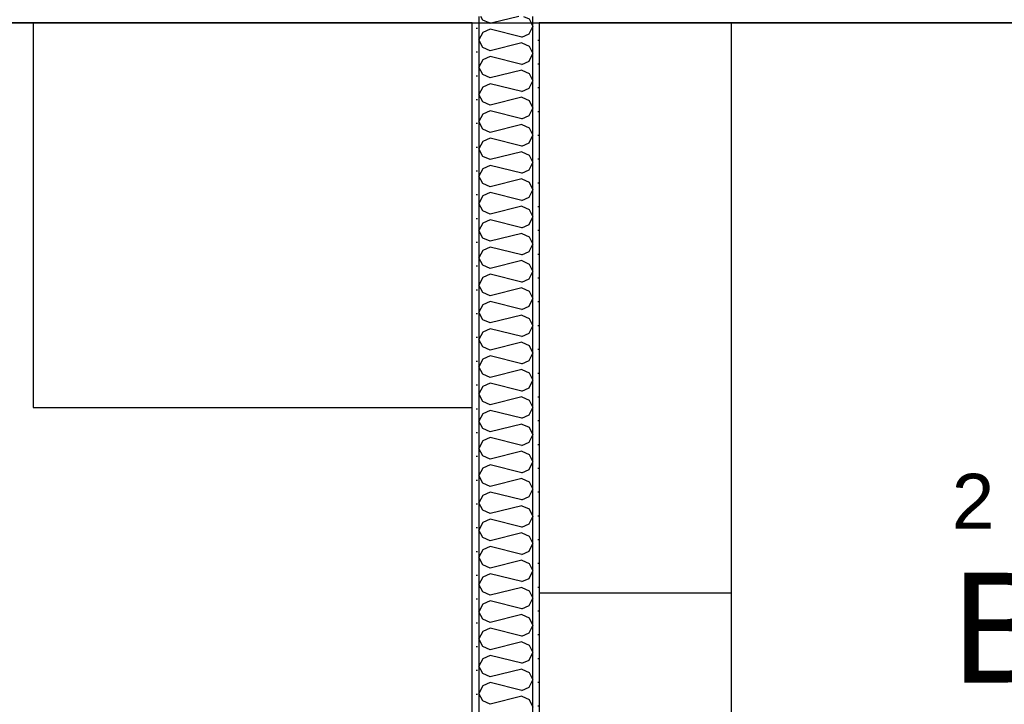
# Model space of a CAD drawing. Header units: millimetres. Extents: x -3836 to 10135, y -3581 to 11389.
# Tile 24 of 47: x 1593 to 3386, y 7689 to 8936. Entities that reach past the tile are written whole.
import ezdxf
from ezdxf.enums import TextEntityAlignment as Align

# ---------------------------------------------------------------- set-up
doc = ezdxf.new("R2010")
doc.units = ezdxf.units.MM
doc.header["$LTSCALE"] = 0.5
doc.header["$MEASUREMENT"] = 0
doc.linetypes.add('PLINE', pattern=[0])
for name, color, linetype in [('231- Bærende yttervegger (Skravur)(Nye konstruksjoner)', 7, 'Continuous'), ('231- Bærende yttervegger(Nye konstruksjoner)', 7, 'Continuous'), ('242- Ikke-bærende innervegger (Skravur)(Nye konstruksjoner)', 7, 'Continuous'), ('242- Ikke-bærende innervegger(Nye konstruksjoner)', 7, 'Continuous'), ('252- Gulv på grunn_ bunnplate(Nye konstruksjoner)', 7, 'Continuous'), ('275- Skap og reoler(Nye konstruksjoner)', 7, 'Continuous'), ('68-- Inventar (løst)(Nye konstruksjoner)', 7, 'Continuous'), ('862- M___Nettoareal(Nye konstruksjoner)', 7, 'Continuous'), ('862- M___Nettoareal(Polylinje)(Nye konstruksjoner)', 7, 'Continuous'), ('862- M___Nettoareal(Tekst)(Nye konstruksjoner)', 7, 'Continuous')]:
    doc.layers.add(name, color=color, linetype=linetype)
doc.layers.add('236- Innvendig kledning og overflate(Nye konstruksjoner)', color=7, linetype='Continuous', lineweight=0)
doc.styles.add('GENERATED_STYLE_1', font='arial.ttf')
pattern_1 = [(0, (0, 0), (0, 43.30127), [0, -25]), (0, (12.5, 21.65), (0, 43.30127), [0, -25])]

# ---------------------------------------------------------------- blocks, each defined once
blk = doc.blocks.new('Bod_2_3', base_point=(3534.2, 7817.1))
at = {"layer": '862- M___Nettoareal(Polylinje)(Nye konstruksjoner)', "linetype": 'PLINE', "flags": 128}
blk.add_lwpolyline([(4519.9, 6853), (4519.9, 8929.6), (2538.9, 8929.6), (2538.9, 6853)], close=True, dxfattribs=at)
at = {"layer": '862- M___Nettoareal(Tekst)(Nye konstruksjoner)', "style": 'GENERATED_STYLE_1'}
for tag, height, p in [('DUMMY_862', 100, (3366.4, 8131.4)), ('DUMMY_861', 100, (3290.2, 8108.6)), ('DUMMY_863', 200, (3778.2, 7974.3)), ('ROOM_NAME', 200, (3290.2, 7928.6)), ('DUMMY_864', 100, (3290.2, 7660))]:
    blk.add_attdef(tag, text='', height=height, dxfattribs=at).set_placement(p, align=Align.TOP_LEFT)
blk = doc.blocks.new('Soverom_1_5', base_point=(1471.2, 6224))
at = {"layer": '862- M___Nettoareal(Polylinje)(Nye konstruksjoner)', "linetype": 'PLINE', "flags": 128}
blk.add_lwpolyline([(2817.3, 5271.4), (2817.3, 6731), (2416.9, 6731), (2416.9, 8929.6), (259, 8929.6), (259, 5403.6), (871.7, 5403.6), (871.7, 5270.2)], close=True, dxfattribs=at)
at = {"layer": '862- M___Nettoareal(Tekst)(Nye konstruksjoner)', "style": 'GENERATED_STYLE_1'}
for tag, height, p in [('DUMMY_862', 100, (998.7, 6538.3)), ('DUMMY_861', 100, (922.4, 6515.4)), ('DUMMY_863', 200, (2020, 6381.1)), ('ROOM_NAME', 200, (922.4, 6335.4)), ('DUMMY_864', 100, (922.4, 6066.9))]:
    blk.add_attdef(tag, text='', height=height, dxfattribs=at).set_placement(p, align=Align.TOP_LEFT)
blk = doc.blocks.new('*X110')
at = {"layer": '242- Ikke-bærende innervegger (Skravur)(Nye konstruksjoner)', "linetype": 'PLINE'}
for p, q in [((2436.4, 8934.6), (2432.6, 8941.6)), ((2447.5, 8929.6), (2436.4, 8934.6)), ((2501.6, 8941.6), (2453.6, 8929.6)), ((2510.2, 8941.6), (2520.5, 8936.9)), ((2520.5, 8936.9), (2523.9, 8929.6))]:
    blk.add_line(p, q, dxfattribs=at)
blk = doc.blocks.new('*X111')
at = {"layer": '242- Ikke-bærende innervegger (Skravur)(Nye konstruksjoner)', "linetype": 'PLINE'}
for p, q in [((2449.7, 8918.2), (2436.4, 8912.1)), ((2449.7, 8928.6), (2447.5, 8929.6)), ((2453.6, 8929.6), (2449.7, 8928.6)), ((2507.2, 8903.8), (2449.7, 8918.2)), ((2520.5, 8909.8), (2526.9, 8923.4)), ((2523.9, 8929.6), (2526.9, 8923.4)), ((2436.4, 8912.1), (2428.9, 8898.6)), ((2436.4, 8885), (2428.9, 8898.6)), ((2507.2, 8903.8), (2520.5, 8909.8)), ((2449.7, 8879), (2436.4, 8885)), ((2507.2, 8893.4), (2449.7, 8879)), ((2507.2, 8893.4), (2520.5, 8887.3)), ((2520.5, 8887.3), (2526.9, 8873.8)), ((2436.4, 8862.5), (2428.9, 8849)), ((2449.7, 8868.6), (2436.4, 8862.5)), ((2507.2, 8854.2), (2449.7, 8868.6)), ((2507.2, 8854.2), (2520.5, 8860.3)), ((2520.5, 8860.3), (2526.9, 8873.8)), ((2436.4, 8835.5), (2428.9, 8849)), ((2507.2, 8843.8), (2449.7, 8829.4)), ((2507.2, 8843.8), (2520.5, 8837.8)), ((2449.7, 8829.4), (2436.4, 8835.5)), ((2520.5, 8837.8), (2526.9, 8824.2)), ((2520.5, 8810.7), (2526.9, 8824.2)), ((2436.4, 8813), (2428.9, 8799.4)), ((2449.7, 8819), (2436.4, 8813)), ((2507.2, 8804.6), (2449.7, 8819)), ((2507.2, 8804.6), (2520.5, 8810.7)), ((2436.4, 8785.9), (2428.9, 8799.4)), ((2507.2, 8794.2), (2449.7, 8779.9)), ((2507.2, 8794.2), (2520.5, 8788.2)), ((2520.5, 8788.2), (2526.9, 8774.6)), ((2449.7, 8779.9), (2436.4, 8785.9)), ((2520.5, 8761.1), (2526.9, 8774.6)), ((2436.4, 8763.4), (2428.9, 8749.9)), ((2449.7, 8769.4), (2436.4, 8763.4)), ((2507.2, 8755.1), (2449.7, 8769.4)), ((2507.2, 8755.1), (2520.5, 8761.1)), ((2436.4, 8736.3), (2428.9, 8749.9)), ((2449.7, 8730.3), (2436.4, 8736.3)), ((2507.2, 8744.6), (2449.7, 8730.3)), ((2507.2, 8744.6), (2520.5, 8738.6)), ((2520.5, 8738.6), (2526.9, 8725.1)), ((2449.7, 8719.9), (2436.4, 8713.8)), ((2507.2, 8705.5), (2449.7, 8719.9)), ((2520.5, 8711.5), (2526.9, 8725.1)), ((2436.4, 8713.8), (2428.9, 8700.3)), ((2436.4, 8686.7), (2428.9, 8700.3)), ((2507.2, 8705.5), (2520.5, 8711.5)), ((2449.7, 8680.7), (2436.4, 8686.7)), ((2507.2, 8695.1), (2449.7, 8680.7)), ((2507.2, 8695.1), (2520.5, 8689)), ((2520.5, 8689), (2526.9, 8675.5)), ((2436.4, 8664.2), (2428.9, 8650.7)), ((2449.7, 8670.3), (2436.4, 8664.2)), ((2507.2, 8655.9), (2449.7, 8670.3)), ((2520.5, 8662), (2526.9, 8675.5)), ((2436.4, 8637.2), (2428.9, 8650.7)), ((2507.2, 8645.5), (2449.7, 8631.1)), ((2507.2, 8655.9), (2520.5, 8662)), ((2507.2, 8645.5), (2520.5, 8639.5)), ((2449.7, 8631.1), (2436.4, 8637.2)), ((2520.5, 8639.5), (2526.9, 8625.9)), ((2436.4, 8614.7), (2428.9, 8601.1)), ((2449.7, 8620.7), (2436.4, 8614.7)), ((2507.2, 8606.3), (2449.7, 8620.7)), ((2507.2, 8606.3), (2520.5, 8612.4)), ((2520.5, 8612.4), (2526.9, 8625.9)), ((2436.4, 8587.6), (2428.9, 8601.1)), ((2507.2, 8595.9), (2449.7, 8581.6)), ((2507.2, 8595.9), (2520.5, 8589.9)), ((2449.7, 8581.6), (2436.4, 8587.6)), ((2520.5, 8589.9), (2526.9, 8576.3)), ((2520.5, 8562.8), (2526.9, 8576.3)), ((2436.4, 8565.1), (2428.9, 8551.6)), ((2449.7, 8571.1), (2436.4, 8565.1)), ((2507.2, 8556.8), (2449.7, 8571.1)), ((2507.2, 8556.8), (2520.5, 8562.8)), ((2436.4, 8538), (2428.9, 8551.6)), ((2449.7, 8532), (2436.4, 8538)), ((2507.2, 8546.4), (2449.7, 8532)), ((2507.2, 8546.4), (2520.5, 8540.3)), ((2520.5, 8540.3), (2526.9, 8526.8)), ((2449.7, 8521.6), (2436.4, 8515.5)), ((2507.2, 8507.2), (2449.7, 8521.6)), ((2520.5, 8513.2), (2526.9, 8526.8)), ((2436.4, 8515.5), (2428.9, 8502)), ((2436.4, 8488.4), (2428.9, 8502)), ((2507.2, 8507.2), (2520.5, 8513.2)), ((2449.7, 8482.4), (2436.4, 8488.4)), ((2507.2, 8496.8), (2449.7, 8482.4)), ((2507.2, 8496.8), (2520.5, 8490.7)), ((2520.5, 8490.7), (2526.9, 8477.2)), ((2436.4, 8466), (2428.9, 8452.4)), ((2449.7, 8472), (2436.4, 8466)), ((2507.2, 8457.6), (2449.7, 8472)), ((2520.5, 8463.7), (2526.9, 8477.2)), ((2436.4, 8438.9), (2428.9, 8452.4)), ((2507.2, 8447.2), (2449.7, 8432.8)), ((2507.2, 8457.6), (2520.5, 8463.7)), ((2507.2, 8447.2), (2520.5, 8441.2)), ((2449.7, 8432.8), (2436.4, 8438.9)), ((2520.5, 8441.2), (2526.9, 8427.6)), ((2436.4, 8416.4), (2428.9, 8402.8)), ((2449.7, 8422.4), (2436.4, 8416.4)), ((2507.2, 8408), (2449.7, 8422.4)), ((2507.2, 8408), (2520.5, 8414.1)), ((2520.5, 8414.1), (2526.9, 8427.6)), ((2436.4, 8389.3), (2428.9, 8402.8)), ((2507.2, 8397.6), (2449.7, 8383.3)), ((2507.2, 8397.6), (2520.5, 8391.6)), ((2449.7, 8383.3), (2436.4, 8389.3)), ((2520.5, 8391.6), (2526.9, 8378.1)), ((2520.5, 8364.5), (2526.9, 8378.1)), ((2436.4, 8366.8), (2428.9, 8353.3)), ((2449.7, 8372.8), (2436.4, 8366.8)), ((2507.2, 8358.5), (2449.7, 8372.8)), ((2507.2, 8358.5), (2520.5, 8364.5)), ((2436.4, 8339.7), (2428.9, 8353.3)), ((2449.7, 8333.7), (2436.4, 8339.7)), ((2507.2, 8348.1), (2449.7, 8333.7)), ((2507.2, 8348.1), (2520.5, 8342)), ((2520.5, 8342), (2526.9, 8328.5)), ((2449.7, 8323.3), (2436.4, 8317.2)), ((2507.2, 8308.9), (2449.7, 8323.3)), ((2520.5, 8314.9), (2526.9, 8328.5)), ((2436.4, 8317.2), (2428.9, 8303.7)), ((2507.2, 8308.9), (2520.5, 8314.9)), ((2436.4, 8290.2), (2428.9, 8303.7)), ((2449.7, 8284.1), (2436.4, 8290.2)), ((2507.2, 8298.5), (2449.7, 8284.1)), ((2507.2, 8298.5), (2520.5, 8292.4)), ((2520.5, 8292.4), (2526.9, 8278.9)), ((2449.7, 8273.7), (2436.4, 8267.7)), ((2507.2, 8259.3), (2449.7, 8273.7)), ((2520.5, 8265.4), (2526.9, 8278.9)), ((2436.4, 8267.7), (2428.9, 8254.1)), ((2436.4, 8240.6), (2428.9, 8254.1)), ((2507.2, 8259.3), (2520.5, 8265.4)), ((2449.7, 8234.5), (2436.4, 8240.6)), ((2507.2, 8248.9), (2449.7, 8234.5)), ((2507.2, 8248.9), (2520.5, 8242.9)), ((2520.5, 8242.9), (2526.9, 8229.3)), ((2436.4, 8218.1), (2428.9, 8204.5)), ((2449.7, 8224.1), (2436.4, 8218.1)), ((2507.2, 8209.7), (2449.7, 8224.1)), ((2507.2, 8209.7), (2520.5, 8215.8)), ((2520.5, 8215.8), (2526.9, 8229.3)), ((2436.4, 8191), (2428.9, 8204.5)), ((2507.2, 8199.3), (2449.7, 8185)), ((2507.2, 8199.3), (2520.5, 8193.3)), ((2449.7, 8185), (2436.4, 8191)), ((2520.5, 8193.3), (2526.9, 8179.8)), ((2520.5, 8166.2), (2526.9, 8179.8)), ((2436.4, 8168.5), (2428.9, 8155)), ((2449.7, 8174.5), (2436.4, 8168.5)), ((2507.2, 8160.2), (2449.7, 8174.5)), ((2507.2, 8160.2), (2520.5, 8166.2)), ((2436.4, 8141.4), (2428.9, 8155)), ((2507.2, 8149.8), (2449.7, 8135.4)), ((2507.2, 8149.8), (2520.5, 8143.7)), ((2520.5, 8143.7), (2526.9, 8130.2)), ((2449.7, 8135.4), (2436.4, 8141.4)), ((2449.7, 8125), (2436.4, 8118.9)), ((2507.2, 8110.6), (2449.7, 8125)), ((2520.5, 8116.6), (2526.9, 8130.2)), ((2436.4, 8118.9), (2428.9, 8105.4)), ((2507.2, 8110.6), (2520.5, 8116.6)), ((2436.4, 8091.9), (2428.9, 8105.4)), ((2449.7, 8085.8), (2436.4, 8091.9)), ((2507.2, 8100.2), (2449.7, 8085.8)), ((2507.2, 8100.2), (2520.5, 8094.1)), ((2520.5, 8094.1), (2526.9, 8080.6)), ((2449.7, 8075.4), (2436.4, 8069.4)), ((2507.2, 8061), (2449.7, 8075.4)), ((2520.5, 8067.1), (2526.9, 8080.6)), ((2436.4, 8069.4), (2428.9, 8055.8)), ((2436.4, 8042.3), (2428.9, 8055.8)), ((2507.2, 8061), (2520.5, 8067.1)), ((2449.7, 8036.2), (2436.4, 8042.3)), ((2507.2, 8050.6), (2449.7, 8036.2)), ((2507.2, 8050.6), (2520.5, 8044.6)), ((2520.5, 8044.6), (2526.9, 8031)), ((2436.4, 8019.8), (2428.9, 8006.2)), ((2449.7, 8025.8), (2436.4, 8019.8)), ((2507.2, 8011.5), (2449.7, 8025.8)), ((2507.2, 8011.5), (2520.5, 8017.5)), ((2520.5, 8017.5), (2526.9, 8031)), ((2436.4, 7992.7), (2428.9, 8006.2)), ((2507.2, 8001), (2449.7, 7986.7)), ((2507.2, 8001), (2520.5, 7995)), ((2449.7, 7986.7), (2436.4, 7992.7)), ((2520.5, 7995), (2526.9, 7981.5)), ((2520.5, 7967.9), (2526.9, 7981.5)), ((2436.4, 7970.2), (2428.9, 7956.7)), ((2449.7, 7976.2), (2436.4, 7970.2)), ((2507.2, 7961.9), (2449.7, 7976.2)), ((2507.2, 7961.9), (2520.5, 7967.9)), ((2436.4, 7943.1), (2428.9, 7956.7)), ((2507.2, 7951.5), (2449.7, 7937.1)), ((2507.2, 7951.5), (2520.5, 7945.4)), ((2520.5, 7945.4), (2526.9, 7931.9)), ((2449.7, 7937.1), (2436.4, 7943.1)), ((2520.5, 7918.3), (2526.9, 7931.9)), ((2436.4, 7920.6), (2428.9, 7907.1)), ((2449.7, 7926.7), (2436.4, 7920.6)), ((2507.2, 7912.3), (2449.7, 7926.7)), ((2507.2, 7912.3), (2520.5, 7918.3)), ((2436.4, 7893.6), (2428.9, 7907.1)), ((2449.7, 7887.5), (2436.4, 7893.6)), ((2507.2, 7901.9), (2449.7, 7887.5)), ((2507.2, 7901.9), (2520.5, 7895.8)), ((2520.5, 7895.8), (2526.9, 7882.3)), ((2449.7, 7877.1), (2436.4, 7871.1)), ((2507.2, 7862.7), (2449.7, 7877.1)), ((2520.5, 7868.8), (2526.9, 7882.3)), ((2436.4, 7871.1), (2428.9, 7857.5)), ((2436.4, 7844), (2428.9, 7857.5)), ((2507.2, 7862.7), (2520.5, 7868.8)), ((2449.7, 7837.9), (2436.4, 7844)), ((2507.2, 7852.3), (2449.7, 7837.9)), ((2507.2, 7852.3), (2520.5, 7846.3)), ((2520.5, 7846.3), (2526.9, 7832.7)), ((2436.4, 7821.5), (2428.9, 7807.9)), ((2449.7, 7827.5), (2436.4, 7821.5)), ((2507.2, 7813.2), (2449.7, 7827.5)), ((2520.5, 7819.2), (2526.9, 7832.7)), ((2436.4, 7794.4), (2428.9, 7807.9)), ((2507.2, 7802.7), (2449.7, 7788.4)), ((2507.2, 7813.2), (2520.5, 7819.2)), ((2507.2, 7802.7), (2520.5, 7796.7)), ((2449.7, 7788.4), (2436.4, 7794.4)), ((2520.5, 7796.7), (2526.9, 7783.2)), ((2436.4, 7771.9), (2428.9, 7758.4)), ((2449.7, 7778), (2436.4, 7771.9)), ((2507.2, 7763.6), (2449.7, 7778)), ((2507.2, 7763.6), (2520.5, 7769.6)), ((2520.5, 7769.6), (2526.9, 7783.2)), ((2436.4, 7744.8), (2428.9, 7758.4)), ((2507.2, 7753.2), (2449.7, 7738.8)), ((2507.2, 7753.2), (2520.5, 7747.1)), ((2449.7, 7738.8), (2436.4, 7744.8)), ((2520.5, 7747.1), (2526.9, 7733.6)), ((2520.5, 7720), (2526.9, 7733.6)), ((2436.4, 7722.3), (2428.9, 7708.8)), ((2449.7, 7728.4), (2436.4, 7722.3)), ((2507.2, 7714), (2449.7, 7728.4)), ((2507.2, 7714), (2520.5, 7720)), ((2436.4, 7695.3), (2428.9, 7708.8)), ((2449.7, 7689.2), (2436.4, 7695.3)), ((2507.2, 7703.6), (2449.7, 7689.2)), ((2507.2, 7703.6), (2520.5, 7697.5)), ((2520.5, 7697.5), (2526.9, 7684))]:
    blk.add_line(p, q, dxfattribs=at)
blk = doc.blocks.new('Garderobe 02[2]', base_point=(1616.9, 8229.6))
at = {"layer": '275- Skap og reoler(Nye konstruksjoner)', "linetype": 'PLINE', "flags": 128}
blk.add_lwpolyline([(1616.9, 8229.6), (2416.9, 8229.6), (2416.9, 8929.6), (1616.9, 8929.6)], close=True, dxfattribs=at)
blk = doc.blocks.new('Bokhylle 02[34]', base_point=(2888.9, 6853))
at = {"layer": '68-- Inventar (løst)(Nye konstruksjoner)', "linetype": 'PLINE'}
blk.add_line((2888.9, 7891.3), (2538.9, 7891.3), dxfattribs=at)
at = {"layer": '68-- Inventar (løst)(Nye konstruksjoner)', "linetype": 'PLINE', "flags": 128}
blk.add_lwpolyline([(2888.9, 6853), (2888.9, 8929.6), (2538.9, 8929.6), (2538.9, 6853)], close=True, dxfattribs=at)

msp = doc.modelspace()

# ---------------------------------------------------------------- hatches: boundary and pattern name
at = {"layer": '231- Bærende yttervegger (Skravur)(Nye konstruksjoner)', "linetype": 'Continuous'}
h = msp.add_hatch(dxfattribs=at)
h.set_pattern_fill('Prikker_tett', color=256, style=0, pattern_type=2)
h.set_pattern_definition(pattern_1)
h.paths.add_polyline_path([(259, 8929.6), (2416.9, 8929.6), (2416.9, 8941.6), (259, 8941.6)])
h = msp.add_hatch(dxfattribs=at)
h.set_pattern_fill('Prikker_tett', color=256, style=0, pattern_type=2)
h.set_pattern_definition(pattern_1)
h.paths.add_polyline_path([(2416.9, 8929.6), (2428.9, 8929.6), (2428.9, 8941.6), (2416.9, 8941.6)])
h = msp.add_hatch(dxfattribs=at)
h.set_pattern_fill('Prikker_tett', color=256, style=0, pattern_type=2)
h.set_pattern_definition(pattern_1)
h.paths.add_polyline_path([(2526.9, 8929.6), (2538.9, 8929.6), (2538.9, 8941.6), (2526.9, 8941.6)])
h = msp.add_hatch(dxfattribs=at)
h.set_pattern_fill('Prikker_tett', color=256, style=0, pattern_type=2)
h.set_pattern_definition(pattern_1)
h.paths.add_polyline_path([(2538.9, 8929.6), (4519.9, 8929.6), (4519.9, 8941.6), (2538.9, 8941.6)])
at = {"layer": '242- Ikke-bærende innervegger (Skravur)(Nye konstruksjoner)', "linetype": 'Continuous'}
h = msp.add_hatch(dxfattribs=at)
h.set_pattern_fill('Prikker_tett', color=256, style=0, pattern_type=2)
h.set_pattern_definition(pattern_1)
h.paths.add_polyline_path([(2428.9, 6743), (2428.9, 8929.6), (2416.9, 8929.6), (2416.9, 6743)])
h = msp.add_hatch(dxfattribs=at)
h.set_pattern_fill('Prikker_tett', color=256, style=0, pattern_type=2)
h.set_pattern_definition(pattern_1)
h.paths.add_polyline_path([(2538.9, 6853), (2538.9, 8929.6), (2526.9, 8929.6), (2526.9, 6853)])

# ---------------------------------------------------------------- linework, layer by layer
at = {"layer": '231- Bærende yttervegger(Nye konstruksjoner)', "linetype": 'PLINE'}
for p, q in [((2428.9, 8941.6), (2428.9, 8929.6)), ((2428.9, 8941.6), (2428.9, 8929.6)), ((2526.9, 8929.6), (2526.9, 8941.6)), ((2526.9, 8929.6), (2526.9, 8941.6))]:
    msp.add_line(p, q, dxfattribs=at)
at = {"layer": '236- Innvendig kledning og overflate(Nye konstruksjoner)', "linetype": 'PLINE', "flags": 128}
for points in [[(259, 8929.6), (2416.9, 8929.6)], [(2416.9, 8929.6), (2416.9, 6743)], [(2538.9, 8929.6), (4519.9, 8929.6)], [(2538.9, 6853), (2538.9, 8929.6)]]:
    msp.add_lwpolyline(points, dxfattribs=at)
at = {"layer": '242- Ikke-bærende innervegger(Nye konstruksjoner)', "linetype": 'PLINE'}
for p, q in [((2428.9, 8929.6), (2428.9, 6841)), ((2526.9, 6853), (2526.9, 8929.6))]:
    msp.add_line(p, q, dxfattribs=at)
at = {"layer": '252- Gulv på grunn_ bunnplate(Nye konstruksjoner)', "linetype": 'PLINE', "flags": 128}
msp.add_lwpolyline([(259, 259), (259, 8929.6), (7540.4, 8929.6), (7519.3, -852.4), (4405.4, -852.4), (4405.4, 259)], close=True, dxfattribs=at)

# ---------------------------------------------------------------- block references
at = {"layer": '242- Ikke-bærende innervegger(Nye konstruksjoner)'}
for name in ['*X110', '*X111']:
    msp.add_blockref(name, (0, 0), dxfattribs=at)
at = {"layer": '275- Skap og reoler(Nye konstruksjoner)', "linetype": 'PLINE'}
msp.add_blockref('Garderobe 02[2]', (1616.9, 8229.6), dxfattribs=at)
at = {"layer": '68-- Inventar (løst)(Nye konstruksjoner)', "linetype": 'PLINE'}
msp.add_blockref('Bokhylle 02[34]', (2888.9, 6853), dxfattribs=at)
at = {"layer": '862- M___Nettoareal(Nye konstruksjoner)', "linetype": 'Continuous'}
msp.add_blockref('Soverom_1_5', (1471.2, 6224), dxfattribs=at)
ref = msp.add_blockref('Bod_2_3', (3534.2, 7817.1), dxfattribs=at)
ref.add_attrib('ROOM_NAME', 'Bod', dxfattribs={"layer": '862- M___Nettoareal(Tekst)(Nye konstruksjoner)', "color": 7, "height": 200, "style": 'GENERATED_STYLE_1'}).set_placement((3290.2, 7928.6), align=Align.TOP_LEFT)
ref.add_attrib('DUMMY_861', '2', dxfattribs={"layer": '862- M___Nettoareal(Tekst)(Nye konstruksjoner)', "color": 7, "height": 100, "style": 'GENERATED_STYLE_1'}).set_placement((3290.2, 8108.6), align=Align.TOP_LEFT)

doc.saveas('drawing.dxf')
